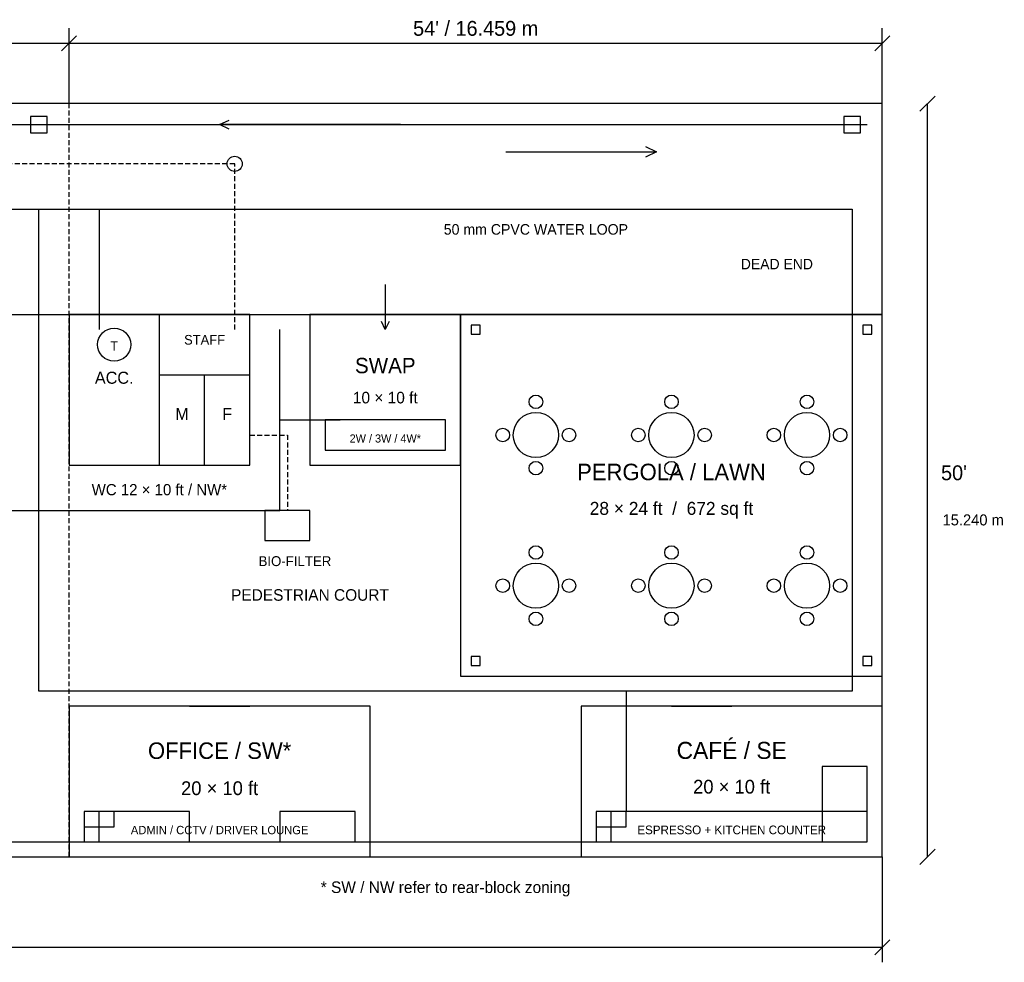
# Model space of a CAD drawing. Header units: millimetres. Extents: x -30480 to 47444, y -68489 to 20423.
# Tile 3 of 6: x 26434 to 46360, y -35662 to -16591. Entities that reach past the tile are written whole.
import ezdxf
from ezdxf.enums import TextEntityAlignment as Align

# ---------------------------------------------------------------- set-up
doc = ezdxf.new("R2010")
doc.units = ezdxf.units.MM
doc.linetypes.add('DASHED', pattern=[150, 100, -50])
for name, color, linetype, lineweight, true_color in [('DIMENSIONS', 8, 'Continuous', 25, 0x526765), ('DRIVEWAY_14FT', 4, 'Continuous', 25, 0x15796f), ('FURNITURE', 8, 'Continuous', 25, 0x526765), ('HV_CABLE_TRENCH', 1, 'Continuous', 25, 0xb8562d), ('LANDSCAPE', 3, 'Continuous', 25, 0x63825c), ('PLOT_BOUNDARY', 7, 'Continuous', 25, 0x183335), ('PLUMBING_LAYOUT', 5, 'Continuous', 25, 0x296da0), ('REAR_CONTAINERS', 7, 'Continuous', 25, 0x183335), ('SEWER_LINE', 6, 'Continuous', 25, 0x79576f), ('STORM_DRAINAGE', 4, 'Continuous', 25, 0x15796f), ('TEXT', 7, 'Continuous', 25, 0x183335), ('WATER_SUPPLY', 5, 'Continuous', 25, 0x296da0)]:
    doc.layers.add(name, color=color, linetype=linetype, lineweight=lineweight, true_color=true_color)

msp = doc.modelspace()

# ---------------------------------------------------------------- linework, layer by layer
at = {"layer": 'DIMENSIONS'}
for p, q in [((27279.6, -17221.2), (27584.4, -16916.4)), ((27279.6, -17221.2), (27584.4, -16916.4)), ((27432, -18288), (27432, -16764)), ((43738.8, -17221.2), (44043.6, -16916.4)), ((43891.2, -18288), (43891.2, -16764)), ((0, -17068.8), (27432, -17068.8)), ((27432, -17068.8), (43891.2, -17068.8)), ((44653.2, -18440.4), (44958, -18135.6)), ((44805.6, -33528), (44805.6, -18288)), ((44653.2, -33680.4), (44958, -33375.6)), ((43891.2, -33528), (43891.2, -35661.6)), ((43738.8, -35509.2), (44043.6, -35204.4)), ((0, -35356.8), (43891.2, -35356.8))]:
    msp.add_line(p, q, dxfattribs=at)
at = {"layer": 'DIMENSIONS', "linetype": 'DASHED'}
msp.add_line((27432, -33528), (27432, -18288), dxfattribs=at)
at = {"layer": 'DRIVEWAY_14FT'}
for p, q in [((36271.2, -19263.36), (39319.2, -19263.36)), ((33832.8, -21945.6), (33832.8, -22860))]:
    msp.add_line(p, q, dxfattribs=at)
msp.add_lwpolyline([(0, -22555.2), (43891.2, -22555.2), (43891.2, -18288), (0, -18288)], close=True, dxfattribs=at)
for points in [[(39099.635, -19157.298), (39319.2, -19263.36), (39099.635, -19369.422)], [(33912.346, -22695.326), (33832.8, -22860), (33753.254, -22695.326)]]:
    msp.add_lwpolyline(points, dxfattribs=at)
at = {"layer": 'FURNITURE'}
for points in [[(27736.8, -33223.2), (29870.4, -33223.2), (29870.4, -32613.6), (27736.8, -32613.6)], [(31699.2, -33223.2), (33223.2, -33223.2), (33223.2, -32613.6), (31699.2, -32613.6)]]:
    msp.add_lwpolyline(points, close=True, dxfattribs=at)
for centre, radius in [((36880.8, -24323.04), 137.16), ((39624, -24323.04), 137.16), ((42367.2, -24323.04), 137.16), ((36880.8, -24993.6), 457.2), ((39624, -24993.6), 457.2), ((42367.2, -24993.6), 457.2), ((36210.24, -24993.6), 137.16), ((37551.36, -24993.6), 137.16), ((38953.44, -24993.6), 137.16), ((40294.56, -24993.6), 137.16), ((41696.64, -24993.6), 137.16), ((43037.76, -24993.6), 137.16), ((36880.8, -25664.16), 137.16), ((39624, -25664.16), 137.16), ((42367.2, -25664.16), 137.16), ((36880.8, -27371.04), 137.16), ((39624, -27371.04), 137.16), ((42367.2, -27371.04), 137.16), ((36880.8, -28041.6), 457.2), ((39624, -28041.6), 457.2), ((42367.2, -28041.6), 457.2), ((36210.24, -28041.6), 137.16), ((37551.36, -28041.6), 137.16), ((38953.44, -28041.6), 137.16), ((40294.56, -28041.6), 137.16), ((41696.64, -28041.6), 137.16), ((43037.76, -28041.6), 137.16), ((36880.8, -28712.16), 137.16), ((39624, -28712.16), 137.16), ((42367.2, -28712.16), 137.16)]:
    msp.add_circle(centre, radius, dxfattribs=at)
at = {"layer": 'HV_CABLE_TRENCH'}
for p, q in [((31699.2, -24688.8), (32918.4, -24688.8)), ((28041.6, -33223.2), (28041.6, -32613.6)), ((38404.8, -33223.2), (38404.8, -32613.6))]:
    msp.add_line(p, q, dxfattribs=at)
for points in [[(6400.8, -31089.6), (6400.8, -28041.6), (8534.4, -28041.6), (8534.4, -26517.6), (31699.2, -26517.6), (31699.2, -22860)], [(3352.8, -31089.6), (6400.8, -31089.6), (6400.8, -33223.2), (43586.4, -33223.2)]]:
    msp.add_lwpolyline(points, dxfattribs=at)
for points in [[(27736.8, -32918.4), (28346.4, -32918.4), (28346.4, -32613.6), (27736.8, -32613.6)], [(38100, -32918.4), (38709.6, -32918.4), (38709.6, -32613.6), (38100, -32613.6)]]:
    msp.add_lwpolyline(points, close=True, dxfattribs=at)
at = {"layer": 'LANDSCAPE'}
for points in [[(35356.8, -29870.4), (43891.2, -29870.4), (43891.2, -22555.2), (35356.8, -22555.2)], [(35570.16, -22951.44), (35753.04, -22951.44), (35753.04, -22768.56), (35570.16, -22768.56)], [(43494.96, -22951.44), (43677.84, -22951.44), (43677.84, -22768.56), (43494.96, -22768.56)], [(35570.16, -29657.04), (35753.04, -29657.04), (35753.04, -29474.16), (35570.16, -29474.16)], [(43494.96, -29657.04), (43677.84, -29657.04), (43677.84, -29474.16), (43494.96, -29474.16)]]:
    msp.add_lwpolyline(points, close=True, dxfattribs=at)
at = {"layer": 'PLOT_BOUNDARY'}
msp.add_lwpolyline([(0, -33528), (43891.2, -33528), (43891.2, -18288), (0, -18288)], close=True, dxfattribs=at)
at = {"layer": 'PLUMBING_LAYOUT', "linetype": 'DASHED'}
msp.add_lwpolyline([(31089.6, -24993.6), (31851.6, -24993.6), (31851.6, -26517.6)], dxfattribs=at)
at = {"layer": 'PLUMBING_LAYOUT'}
msp.add_lwpolyline([(31394.4, -27127.2), (32308.8, -27127.2), (32308.8, -26517.6), (31394.4, -26517.6)], close=True, dxfattribs=at)
at = {"layer": 'REAR_CONTAINERS'}
for p, q in [((29260.8, -25603.2), (29260.8, -22555.2)), ((29260.8, -23774.4), (31089.6, -23774.4)), ((30175.2, -25603.2), (30175.2, -23774.4)), ((29870.4, -30480), (31089.6, -30480)), ((39624, -30480), (40843.2, -30480))]:
    msp.add_line(p, q, dxfattribs=at)
for points in [[(27432, -25603.2), (31089.6, -25603.2), (31089.6, -22555.2), (27432, -22555.2)], [(32308.8, -25603.2), (35356.8, -25603.2), (35356.8, -22555.2), (32308.8, -22555.2)], [(32613.6, -25298.4), (35052, -25298.4), (35052, -24688.8), (32613.6, -24688.8)], [(27432, -33528), (33528, -33528), (33528, -30480), (27432, -30480)], [(37795.2, -33528), (43891.2, -33528), (43891.2, -30480), (37795.2, -30480)], [(42672, -33223.2), (43586.4, -33223.2), (43586.4, -31699.2), (42672, -31699.2)], [(38100, -33223.2), (43586.4, -33223.2), (43586.4, -32613.6), (38100, -32613.6)]]:
    msp.add_lwpolyline(points, close=True, dxfattribs=at)
at = {"layer": 'SEWER_LINE', "linetype": 'DASHED'}
msp.add_lwpolyline([(30784.8, -22860), (30784.8, -19507.2), (-3657.6, -19507.2)], dxfattribs=at)
at = {"layer": 'SEWER_LINE'}
msp.add_circle((30784.8, -19507.2), 152.4, dxfattribs=at)
at = {"layer": 'STORM_DRAINAGE'}
for p, q in [((0, -18714.72), (43586.4, -18714.72)), ((34137.6, -18714.72), (30480, -18714.72))]:
    msp.add_line(p, q, dxfattribs=at)
for points in [[(26654.76, -18882.36), (26990.04, -18882.36), (26990.04, -18547.08), (26654.76, -18547.08)], [(43113.96, -18882.36), (43449.24, -18882.36), (43449.24, -18547.08), (43113.96, -18547.08)]]:
    msp.add_lwpolyline(points, close=True, dxfattribs=at)
msp.add_lwpolyline([(30672.119, -18807.524), (30480, -18714.72), (30672.119, -18621.916)], dxfattribs=at)
at = {"layer": 'WATER_SUPPLY'}
for p, q in [((28041.6, -20421.6), (28041.6, -22860)), ((38709.6, -30175.2), (38709.6, -32613.6))]:
    msp.add_line(p, q, dxfattribs=at)
msp.add_lwpolyline([(304.8, -20421.6), (43281.6, -20421.6), (43281.6, -30175.2), (26822.4, -30175.2), (26822.4, -20421.6)], dxfattribs=at)
msp.add_circle((28346.4, -23164.8), 335.28, dxfattribs=at)

# ---------------------------------------------------------------- texts
at = {"layer": 'DIMENSIONS'}
for s, height, p in [("54' / 16.459 m", 300.3804, (35661.6, -16916.4)), ('* SW / NW refer to rear-block zoning', 233.6292, (35052, -34259.52))]:
    msp.add_text(s, height=height, dxfattribs=at).set_placement(p, align=Align.CENTER)
for s, height, p in [("50'", 300.3804, (45079.92, -25908)), ('15.240 m', 222.504, (45110.4, -26822.4))]:
    msp.add_text(s, height=height, dxfattribs=at).set_placement(p)
at = {"layer": 'DRIVEWAY_14FT'}
msp.add_text('DEAD END', height=211.3788, dxfattribs=at).set_placement((41757.6, -21640.8), align=Align.CENTER)
at = {"layer": 'LANDSCAPE'}
for s, height, p in [('PERGOLA / LAWN', 333.756, (39624, -25908)), ('28 × 24 ft  /  672 sq ft', 262.55472, (39624, -26609.04))]:
    msp.add_text(s, height=height, dxfattribs=at).set_placement(p, align=Align.CENTER)
at = {"layer": 'PLUMBING_LAYOUT'}
msp.add_text('BIO-FILTER', height=200.2536, dxfattribs=at).set_placement((32004, -27645.36), align=Align.CENTER)
at = {"layer": 'TEXT'}
for s, height, p in [('STAFF', 195.8035, (30175.2, -23164.8)), ('SWAP', 311.5056, (33832.8, -23743.92)), ('ACC.', 244.7544, (28346.4, -23957.28)), ('10 × 10 ft', 233.6292, (33832.8, -24353.52)), ('M', 244.754, (29718, -24688.8)), ('F', 244.754, (30632.4, -24688.8)), ('2W / 3W / 4W*', 164.65296, (33832.8, -25146)), ('WC 12 × 10 ft / NW*', 226.95408, (29260.8, -26212.8)), ('PEDESTRIAN COURT', 233.6292, (32308.8, -28346.4)), ('OFFICE / SW*', 333.756, (30480, -31546.8)), ('CAFÉ / SE', 344.8812, (40843.2, -31546.8)), ('20 × 10 ft', 278.13, (30480, -32278.32)), ('20 × 10 ft', 278.13, (40843.2, -32247.84)), ('ADMIN / CCTV / DRIVER LOUNGE', 169.10304, (30480, -33070.8)), ('ESPRESSO + KITCHEN COUNTER', 175.77816, (40843.2, -33070.8))]:
    msp.add_text(s, height=height, dxfattribs=at).set_placement(p, align=Align.CENTER)
at = {"layer": 'WATER_SUPPLY'}
for s, height, p in [('50 mm CPVC WATER LOOP', 213.60384, (36880.8, -20939.76)), ('T', 189.128, (28346.4, -23286.72))]:
    msp.add_text(s, height=height, dxfattribs=at).set_placement(p, align=Align.CENTER)

doc.saveas('drawing.dxf')
